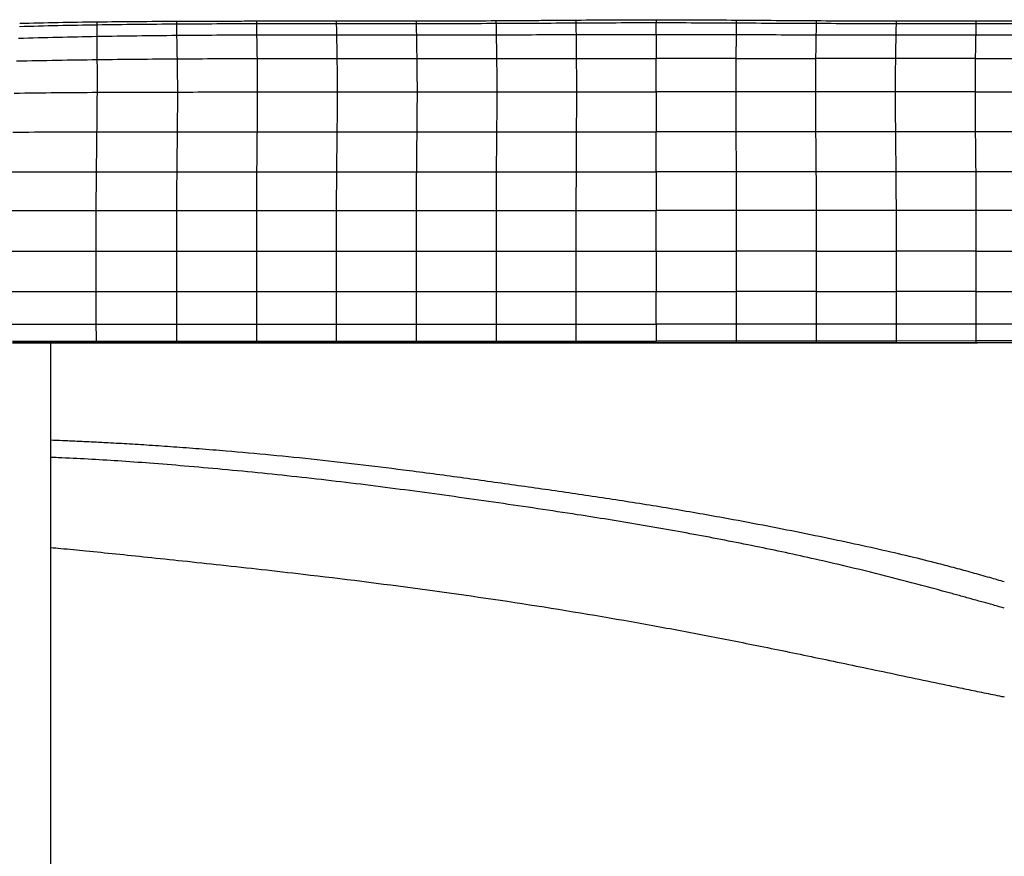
# Paper-space layout '_Right' of a CAD drawing. Header units: millimetres. Extents: x -152 to 619, y 0 to 682.
# Tile 5 of 10: x 24 to 330, y 263 to 523. Entities that reach past the tile are written whole.
import ezdxf

# ---------------------------------------------------------------- set-up
doc = ezdxf.new("R2010")
doc.units = ezdxf.units.MM

psp = doc.layouts.new('_Right')

# ---------------------------------------------------------------- linework, layer by layer
at = {"color": 7, "linetype": 'Continuous', "lineweight": 25}
for p, q in [((47.95, 522.21), (48.4, 522.22)), ((122.8, 518.18), (147.59, 518.19)), ((122.93, 510.83), (147.72, 510.83)), ((147.72, 510.83), (172.49, 510.83)), ((172.49, 510.83), (197.23, 510.84)), ((197.23, 510.84), (221.96, 510.84)), ((246.68, 510.84), (221.96, 510.84)), ((296.2, 510.84), (271.42, 510.84)), ((320.99, 510.84), (296.2, 510.84)), ((123.01, 500.45), (147.8, 500.45)), ((147.8, 500.45), (172.56, 500.45)), ((172.56, 500.45), (197.27, 500.45)), ((197.27, 500.45), (221.96, 500.45)), ((246.64, 500.45), (221.96, 500.45)), ((271.36, 500.45), (246.64, 500.45)), ((296.12, 500.45), (271.36, 500.45)), ((320.91, 500.45), (296.12, 500.45)), ((73.34, 488.11), (98.13, 488.11)), ((98.13, 488.11), (122.93, 488.11)), ((122.93, 488.11), (147.72, 488.11)), ((147.72, 488.11), (172.49, 488.11)), ((172.49, 488.11), (197.23, 488.11)), ((197.23, 488.11), (221.96, 488.11)), ((246.68, 488.12), (221.96, 488.11)), ((271.42, 488.12), (246.68, 488.12)), ((296.2, 488.12), (271.42, 488.12)), ((320.99, 488.12), (296.2, 488.12)), ((345.78, 488.12), (320.99, 488.12)), ((246.78, 463.68), (221.96, 463.68)), ((271.59, 463.68), (246.78, 463.68)), ((296.39, 463.68), (271.59, 463.68)), ((321.18, 463.68), (296.39, 463.68)), ((345.98, 463.68), (321.18, 463.68)), ((73.14, 451.06), (97.93, 451.06)), ((97.93, 451.06), (122.72, 451.06)), ((122.72, 451.06), (147.52, 451.06)), ((147.52, 451.06), (172.32, 451.06)), ((172.32, 451.06), (197.13, 451.06)), ((197.13, 451.06), (221.96, 451.06)), ((271.6, 451.06), (246.78, 451.06)), ((321.19, 451.06), (296.4, 451.06)), ((97.93, 438.49), (122.72, 438.49)), ((147.52, 438.49), (172.32, 438.49)), ((197.13, 438.49), (221.96, 438.49)), ((271.6, 438.49), (246.78, 438.49)), ((321.19, 438.49), (296.4, 438.49)), ((97.93, 428.42), (122.72, 428.42)), ((147.52, 428.42), (172.32, 428.42)), ((197.13, 428.42), (221.96, 428.42)), ((246.78, 428.42), (221.96, 428.42)), ((296.4, 428.42), (271.6, 428.42)), ((345.99, 428.43), (321.19, 428.43)), ((22.11, 423.15), (48.17, 423.15)), ((34, 5), (34, 422.64)), ((48.17, 422.69), (48.17, 422.67)), ((73.14, 423.15), (97.93, 423.15)), ((73.14, 422.69), (73.14, 422.67)), ((97.93, 423.15), (122.72, 423.15)), ((97.93, 422.69), (97.93, 422.67)), ((122.72, 423.15), (147.52, 423.15)), ((122.72, 422.69), (122.72, 422.67)), ((147.52, 423.15), (172.32, 423.15)), ((147.52, 422.69), (147.52, 422.67)), ((172.32, 423.15), (197.13, 423.15)), ((172.32, 422.69), (172.32, 422.67)), ((197.13, 423.15), (221.96, 423.15)), ((197.13, 422.69), (197.13, 422.67)), ((246.78, 423.15), (221.96, 423.15)), ((221.96, 422.69), (221.96, 422.67)), ((221.96, 422.64), (246.78, 422.64)), ((271.6, 423.15), (246.78, 423.15)), ((246.78, 422.69), (246.78, 422.67)), ((296.4, 423.15), (271.6, 423.15)), ((271.6, 422.69), (271.6, 422.67)), ((321.19, 423.16), (296.4, 423.15)), ((296.4, 422.69), (296.4, 422.67)), ((345.99, 423.16), (321.19, 423.16)), ((321.19, 422.69), (321.19, 422.67))]:
    psp.add_line(p, q, dxfattribs=at)
at = {"color": 7, "linetype": 'Continuous', "lineweight": 25, "flags": 128}
for points in [[(73.21, 475.69), (76.96, 475.68), (84.47, 475.68), (91.24, 475.68), (98, 475.69)], [(98, 475.69), (103.17, 475.68), (112.98, 475.68), (114.52, 475.68), (120.66, 475.68), (122.8, 475.69)], [(122.8, 475.69), (129.41, 475.68), (136.03, 475.68), (147.59, 475.69)], [(147.59, 475.69), (152.59, 475.68), (162.48, 475.68), (166.12, 475.68), (172.38, 475.69)], [(172.38, 475.69), (179, 475.68), (185.61, 475.68), (197.17, 475.69)], [(197.17, 475.69), (202.17, 475.68), (212.06, 475.68), (215.69, 475.68), (221.96, 475.69)], [(246.75, 475.69), (241.75, 475.69), (231.85, 475.69), (228.23, 475.69), (221.96, 475.69)], [(271.54, 475.69), (264.92, 475.69), (258.3, 475.69), (246.75, 475.69)], [(296.33, 475.69), (291.33, 475.69), (281.43, 475.69), (277.8, 475.69), (271.54, 475.69)], [(321.12, 475.69), (314.5, 475.69), (307.89, 475.69), (296.33, 475.69)], [(345.91, 475.69), (340.74, 475.69), (330.93, 475.69), (329.4, 475.69), (323.26, 475.69), (321.12, 475.69)], [(73.14, 428.42), (82.71, 428.42), (90.32, 428.42), (97.93, 428.42)], [(122.72, 428.42), (132.3, 428.42), (139.91, 428.42), (147.52, 428.42)], [(172.32, 428.42), (181.9, 428.42), (189.52, 428.42), (197.13, 428.42)], [(271.6, 428.42), (262.02, 428.42), (254.4, 428.42), (246.78, 428.42)], [(321.19, 428.43), (311.62, 428.43), (304.01, 428.43), (296.4, 428.43)], [(22.14, 422.69), (32.14, 422.69), (40.15, 422.69), (40.82, 422.69), (48.17, 422.69)], [(22.14, 422.64), (27.34, 422.64), (48.17, 422.64)], [(48.17, 422.69), (58.17, 422.69), (65.65, 422.69), (73.14, 422.69)], [(48.17, 422.64), (48.75, 422.64), (73.14, 422.64)], [(73.14, 422.69), (83.14, 422.69), (90.53, 422.69), (97.93, 422.69)], [(73.14, 422.64), (79.48, 422.64), (97.93, 422.64)], [(97.93, 422.69), (107.93, 422.69), (115.33, 422.69), (122.72, 422.69)], [(97.93, 422.64), (104.27, 422.64), (122.72, 422.64)], [(122.72, 422.69), (132.72, 422.69), (140.12, 422.69), (147.52, 422.69)], [(122.72, 422.64), (129.07, 422.64), (147.52, 422.64)], [(147.52, 422.69), (157.52, 422.69), (164.92, 422.69), (172.32, 422.69)], [(147.52, 422.64), (153.86, 422.64), (172.32, 422.64)], [(172.32, 422.69), (182.32, 422.69), (189.73, 422.69), (197.13, 422.69)], [(172.32, 422.64), (178.66, 422.64), (197.13, 422.64)], [(197.13, 422.69), (207.14, 422.69), (214.55, 422.69), (221.96, 422.69)], [(197.13, 422.64), (203.48, 422.64), (221.96, 422.64)], [(221.96, 422.69), (231.96, 422.69), (239.37, 422.69), (246.78, 422.69)], [(246.78, 422.69), (256.78, 422.69), (264.19, 422.69), (271.6, 422.69)], [(246.78, 422.64), (253.13, 422.64), (271.6, 422.64)], [(271.6, 422.69), (281.6, 422.69), (289, 422.69), (296.4, 422.69)], [(271.6, 422.64), (272.08, 422.64), (296.4, 422.64)], [(296.4, 422.69), (306.4, 422.69), (313.8, 422.69), (321.19, 422.69)], [(296.4, 422.64), (302.74, 422.64), (321.19, 422.64)], [(321.19, 422.69), (331.19, 422.69), (338.59, 422.69), (345.99, 422.69)], [(321.19, 422.64), (321.67, 422.64), (345.99, 422.65)]]:
    psp.add_lwpolyline(points, dxfattribs=at)
at = {"color": 7, "linetype": 'Continuous', "lineweight": 25}
for points, knots in [([(172.29, 522.58), (174.36, 522.59), (178.49, 522.62), (184.69, 522.66), (190.89, 522.71), (195.03, 522.74), (197.1, 522.76)], [0, 0, 0, 0, 0.249804, 0.49974, 0.749807, 1, 1, 1, 1]), ([(197.1, 522.76), (201.24, 522.79), (209.53, 522.85), (217.81, 522.86), (221.96, 522.87)], [0, 0, 0, 0, 0.4997835, 1, 1, 1, 1]), ([(221.96, 522.87), (221.96, 522.87), (221.96, 522.87), (221.96, 522.87), (221.96, 522.87), (221.96, 522.87), (221.96, 522.86), (221.96, 522.84), (221.96, 522.79), (221.96, 522.74), (221.96, 522.53), (221.96, 522.31), (221.96, 521.96)], [0, 0, 0, 0, 0.015625, 0.015625, 0.03125, 0.0625, 0.125, 0.25, 0.25, 0.5, 0.5, 1, 1, 1, 1]), ([(48.39, 521.31), (52.47, 521.38), (56.59, 521.43), (64.84, 521.52), (68.98, 521.55), (73.11, 521.58)], [0, 0, 0, 0, 0.5, 0.5, 1, 1, 1, 1]), ([(73.12, 522.41), (75.18, 522.42), (79.31, 522.43), (85.51, 522.45), (91.71, 522.46), (95.85, 522.47), (97.93, 522.47)], [0, 0, 0, 0, 0.249501, 0.499332, 0.749497, 1, 1, 1, 1]), ([(97.93, 522.47), (100.73, 522.47), (106.28, 522.48), (114.55, 522.48), (120.01, 522.48), (122.72, 522.48)], [0, 0, 0, 0, 0.3388, 0.672132, 1, 1, 1, 1]), ([(122.72, 522.48), (126.96, 522.48), (135.22, 522.48), (143.49, 522.49), (147.51, 522.49)], [0, 0, 0, 0, 0.512961, 1, 1, 1, 1]), ([(147.51, 522.49), (151.64, 522.5), (159.9, 522.51), (168.16, 522.56), (172.29, 522.58)], [0, 0, 0, 0, 0.5000392, 1, 1, 1, 1]), ([(197.11, 521.89), (201.25, 521.91), (205.39, 521.93), (213.67, 521.96), (217.81, 521.96), (221.96, 521.96)], [0, 0, 0, 0, 0.5, 0.5, 1, 1, 1, 1]), ([(48.45, 510.5), (48.44, 511.97), (48.43, 513.32), (48.41, 515.74), (48.4, 516.81), (48.4, 517.71)], [0, 0, 0, 0, 0.5, 0.5, 1, 1, 1, 1]), ([(197.23, 510.84), (197.22, 512.35), (197.21, 513.74), (197.18, 516.23), (197.17, 517.32), (197.16, 518.25)], [0, 0, 0, 0, 0.5, 0.5, 1, 1, 1, 1]), ([(221.96, 518.27), (221.96, 517.34), (221.96, 516.24), (221.96, 513.75), (221.96, 512.35), (221.96, 510.84)], [0, 0, 0, 0, 0.5, 0.5, 1, 1, 1, 1]), ([(246.75, 518.25), (246.74, 517.33), (246.73, 516.23), (246.71, 513.74), (246.69, 512.35), (246.68, 510.84)], [0, 0, 0, 0, 0.5, 0.5, 1, 1, 1, 1]), ([(48.46, 500.34), (48.47, 502.25), (48.47, 504.05), (48.47, 507.44), (48.46, 509.03), (48.45, 510.5)], [0, 0, 0, 0, 0.5, 0.5, 1, 1, 1, 1]), ([(73.41, 500.42), (73.41, 502.35), (73.4, 504.18), (73.36, 507.62), (73.34, 509.24), (73.31, 510.73)], [0, 0, 0, 0, 0.5, 0.5, 1, 1, 1, 1]), ([(98.21, 500.45), (98.21, 502.39), (98.2, 504.22), (98.17, 507.69), (98.15, 509.31), (98.13, 510.82)], [0, 0, 0, 0, 0.5, 0.5, 1, 1, 1, 1]), ([(123.01, 500.45), (123.01, 502.39), (123, 504.23), (122.97, 507.69), (122.95, 509.32), (122.93, 510.83)], [0, 0, 0, 0, 0.5, 0.5, 1, 1, 1, 1]), ([(147.8, 500.45), (147.8, 502.39), (147.79, 504.23), (147.76, 507.69), (147.74, 509.32), (147.72, 510.83)], [0, 0, 0, 0, 0.5, 0.5, 1, 1, 1, 1]), ([(172.56, 500.45), (172.56, 502.39), (172.55, 504.23), (172.53, 507.69), (172.51, 509.33), (172.49, 510.83)], [0, 0, 0, 0, 0.5, 0.5, 1, 1, 1, 1]), ([(197.27, 500.45), (197.27, 502.39), (197.27, 504.23), (197.25, 507.7), (197.24, 509.33), (197.23, 510.84)], [0, 0, 0, 0, 0.5, 0.5, 1, 1, 1, 1]), ([(221.96, 500.45), (221.96, 502.39), (221.96, 504.23), (221.96, 507.7), (221.96, 509.33), (221.96, 510.84)], [0, 0, 0, 0, 0.5, 0.5, 1, 1, 1, 1]), ([(246.68, 510.84), (246.67, 509.33), (246.66, 507.7), (246.65, 504.23), (246.64, 502.39), (246.64, 500.45)], [0, 0, 0, 0, 0.5, 0.5, 1, 1, 1, 1]), ([(271.42, 510.84), (271.41, 509.33), (271.39, 507.7), (271.37, 504.23), (271.36, 502.39), (271.36, 500.45)], [0, 0, 0, 0, 0.5, 0.5, 1, 1, 1, 1]), ([(296.2, 510.84), (296.17, 509.33), (296.16, 507.7), (296.13, 504.23), (296.12, 502.39), (296.12, 500.45)], [0, 0, 0, 0, 0.5, 0.5, 1, 1, 1, 1]), ([(320.99, 510.84), (320.96, 509.33), (320.94, 507.7), (320.92, 504.23), (320.91, 502.39), (320.91, 500.45)], [0, 0, 0, 0, 0.5, 0.5, 1, 1, 1, 1]), ([(48.35, 488.09), (48.38, 490.21), (48.4, 492.32), (48.44, 496.42), (48.46, 498.42), (48.46, 500.34)], [0, 0, 0, 0, 0.5, 0.5, 1, 1, 1, 1]), ([(73.34, 488.11), (73.36, 490.23), (73.38, 492.35), (73.41, 496.48), (73.42, 498.49), (73.41, 500.42)], [0, 0, 0, 0, 0.5, 0.5, 1, 1, 1, 1]), ([(98.13, 488.11), (98.16, 490.24), (98.18, 492.35), (98.2, 496.49), (98.21, 498.51), (98.21, 500.45)], [0, 0, 0, 0, 0.5, 0.5, 1, 1, 1, 1]), ([(122.93, 488.11), (122.95, 490.24), (122.97, 492.35), (123, 496.49), (123.01, 498.51), (123.01, 500.45)], [0, 0, 0, 0, 0.5, 0.5, 1, 1, 1, 1]), ([(147.72, 488.11), (147.74, 490.24), (147.76, 492.35), (147.79, 496.49), (147.8, 498.51), (147.8, 500.45)], [0, 0, 0, 0, 0.5, 0.5, 1, 1, 1, 1]), ([(172.49, 488.11), (172.51, 490.24), (172.53, 492.35), (172.55, 496.49), (172.56, 498.51), (172.56, 500.45)], [0, 0, 0, 0, 0.5, 0.5, 1, 1, 1, 1]), ([(197.23, 488.11), (197.24, 490.24), (197.25, 492.35), (197.27, 496.49), (197.27, 498.51), (197.27, 500.45)], [0, 0, 0, 0, 0.5, 0.5, 1, 1, 1, 1]), ([(221.96, 500.45), (221.96, 500.44), (221.96, 500.42), (221.96, 500.39), (221.96, 500.34), (221.96, 500.24), (221.96, 500.03), (221.96, 499.6), (221.96, 499.23), (221.96, 498.49), (221.96, 497.99), (221.96, 496.48), (221.96, 495.46), (221.96, 492.35), (221.96, 490.24), (221.96, 488.11)], [0, 0, 0, 0, 0.003906, 0.003906, 0.007812, 0.015625, 0.03125, 0.0625, 0.125, 0.125, 0.25, 0.25, 0.5, 0.5, 1, 1, 1, 1]), ([(246.64, 500.45), (246.64, 498.51), (246.65, 496.49), (246.66, 492.35), (246.67, 490.24), (246.68, 488.12)], [0, 0, 0, 0, 0.5, 0.5, 1, 1, 1, 1]), ([(271.36, 500.45), (271.36, 498.51), (271.37, 496.49), (271.39, 492.36), (271.41, 490.24), (271.42, 488.12)], [0, 0, 0, 0, 0.5, 0.5, 1, 1, 1, 1]), ([(296.12, 500.45), (296.12, 498.51), (296.13, 496.49), (296.16, 492.36), (296.18, 490.24), (296.2, 488.12)], [0, 0, 0, 0, 0.5, 0.5, 1, 1, 1, 1]), ([(320.91, 500.45), (320.91, 498.51), (320.92, 496.5), (320.94, 492.36), (320.96, 490.24), (320.99, 488.12)], [0, 0, 0, 0, 0.5, 0.5, 1, 1, 1, 1]), ([(48.2, 475.68), (48.22, 477.65), (48.25, 479.69), (48.3, 483.85), (48.32, 485.98), (48.35, 488.09)], [0, 0, 0, 0, 0.5, 0.5, 1, 1, 1, 1]), ([(73.21, 475.68), (73.23, 477.65), (73.25, 479.7), (73.3, 483.87), (73.32, 485.99), (73.34, 488.11)], [0, 0, 0, 0, 0.5, 0.5, 1, 1, 1, 1]), ([(98, 475.68), (98.02, 477.65), (98.04, 479.7), (98.09, 483.87), (98.11, 485.99), (98.13, 488.11)], [0, 0, 0, 0, 0.5, 0.5, 1, 1, 1, 1]), ([(122.8, 475.68), (122.81, 477.65), (122.84, 479.7), (122.88, 483.87), (122.91, 485.99), (122.93, 488.11)], [0, 0, 0, 0, 0.5, 0.5, 1, 1, 1, 1]), ([(147.59, 475.68), (147.61, 477.65), (147.63, 479.7), (147.67, 483.87), (147.7, 485.99), (147.72, 488.11)], [0, 0, 0, 0, 0.5, 0.5, 1, 1, 1, 1]), ([(172.38, 475.68), (172.39, 477.65), (172.41, 479.7), (172.45, 483.87), (172.47, 485.99), (172.49, 488.11)], [0, 0, 0, 0, 0.5, 0.5, 1, 1, 1, 1]), ([(197.17, 475.68), (197.18, 477.65), (197.19, 479.7), (197.21, 483.87), (197.22, 485.99), (197.23, 488.11)], [0, 0, 0, 0, 0.5, 0.5, 1, 1, 1, 1]), ([(221.96, 475.68), (221.96, 477.65), (221.96, 479.7), (221.96, 483.87), (221.96, 485.99), (221.96, 488.11)], [0, 0, 0, 0, 0.5, 0.5, 1, 1, 1, 1]), ([(246.68, 488.12), (246.69, 485.99), (246.7, 483.87), (246.73, 479.7), (246.74, 477.65), (246.75, 475.69)], [0, 0, 0, 0, 0.5, 0.5, 1, 1, 1, 1]), ([(271.42, 488.12), (271.44, 486), (271.46, 483.87), (271.5, 479.7), (271.52, 477.66), (271.54, 475.69)], [0, 0, 0, 0, 0.5, 0.5, 1, 1, 1, 1]), ([(296.2, 488.12), (296.22, 486), (296.24, 483.87), (296.29, 479.7), (296.31, 477.66), (296.33, 475.69)], [0, 0, 0, 0, 0.5, 0.5, 1, 1, 1, 1]), ([(320.99, 488.12), (321.01, 486), (321.03, 483.87), (321.08, 479.7), (321.1, 477.66), (321.12, 475.69)], [0, 0, 0, 0, 0.5, 0.5, 1, 1, 1, 1]), ([(21.9, 475.64), (26.29, 475.65), (30.67, 475.66), (35.05, 475.66), (36.15, 475.67), (37.24, 475.67), (38.34, 475.67), (39.44, 475.67), (40.53, 475.67), (41.63, 475.67), (43.82, 475.68), (46.01, 475.68), (48.2, 475.68)], [0, 0, 0, 0, 0.01314826, 0.01314826, 0.01314826, 0.01643533, 0.01643533, 0.01643533, 0.01972239, 0.01972239, 0.01972239, 0.02629653, 0.02629653, 0.02629653, 0.02629653]), ([(48.12, 463.68), (48.13, 465.73), (48.14, 467.75), (48.16, 471.74), (48.18, 473.71), (48.2, 475.68)], [0, 0, 0, 0, 0.5, 0.5, 1, 1, 1, 1]), ([(48.2, 475.68), (50.41, 475.68), (52.61, 475.68), (54.82, 475.68), (55.92, 475.68), (57.03, 475.68), (58.13, 475.68), (59.23, 475.68), (60.33, 475.68), (61.44, 475.68), (62.54, 475.68), (63.64, 475.68), (64.75, 475.68), (65.85, 475.68), (66.95, 475.68), (68.05, 475.68), (69.77, 475.68), (71.49, 475.68), (73.21, 475.69)], [0, 0, 0, 0, 0.00661775, 0.00661775, 0.00661775, 0.00992663, 0.00992663, 0.00992663, 0.0132355, 0.0132355, 0.0132355, 0.01654438, 0.01654438, 0.01654438, 0.01985325, 0.01985325, 0.01985325, 0.02500794, 0.02500794, 0.02500794, 0.02500794]), ([(73.15, 463.68), (73.15, 465.73), (73.16, 467.75), (73.18, 471.74), (73.19, 473.72), (73.21, 475.69)], [0, 0, 0, 0, 0.5, 0.5, 1, 1, 1, 1]), ([(97.94, 463.68), (97.94, 465.73), (97.95, 467.75), (97.97, 471.74), (97.98, 473.72), (98, 475.69)], [0, 0, 0, 0, 0.5, 0.5, 1, 1, 1, 1]), ([(122.73, 463.68), (122.74, 465.73), (122.74, 467.75), (122.76, 471.74), (122.78, 473.72), (122.8, 475.69)], [0, 0, 0, 0, 0.5, 0.5, 1, 1, 1, 1]), ([(147.53, 463.68), (147.53, 465.73), (147.54, 467.75), (147.56, 471.74), (147.57, 473.72), (147.59, 475.69)], [0, 0, 0, 0, 0.5, 0.5, 1, 1, 1, 1]), ([(172.33, 463.68), (172.33, 465.73), (172.34, 467.75), (172.35, 471.74), (172.36, 473.72), (172.38, 475.69)], [0, 0, 0, 0, 0.5, 0.5, 1, 1, 1, 1]), ([(197.14, 463.68), (197.14, 465.73), (197.14, 467.75), (197.15, 471.74), (197.16, 473.72), (197.17, 475.69)], [0, 0, 0, 0, 0.5, 0.5, 1, 1, 1, 1]), ([(221.96, 475.68), (221.96, 473.72), (221.96, 471.74), (221.96, 467.75), (221.96, 465.73), (221.96, 463.68)], [0, 0, 0, 0, 0.5, 0.5, 1, 1, 1, 1]), ([(246.75, 475.69), (246.75, 473.72), (246.76, 471.75), (246.77, 467.75), (246.77, 465.73), (246.78, 463.68)], [0, 0, 0, 0, 0.5, 0.5, 1, 1, 1, 1]), ([(271.54, 475.69), (271.55, 473.72), (271.56, 471.75), (271.58, 467.75), (271.58, 465.73), (271.59, 463.68)], [0, 0, 0, 0, 0.5, 0.5, 1, 1, 1, 1]), ([(296.33, 475.69), (296.34, 473.72), (296.36, 471.75), (296.38, 467.75), (296.38, 465.73), (296.39, 463.68)], [0, 0, 0, 0, 0.5, 0.5, 1, 1, 1, 1]), ([(321.12, 475.69), (321.14, 473.72), (321.15, 471.75), (321.17, 467.76), (321.18, 465.74), (321.18, 463.68)], [0, 0, 0, 0, 0.5, 0.5, 1, 1, 1, 1]), ([(21.7, 463.67), (26.3, 463.68), (30.78, 463.68), (39.57, 463.68), (43.87, 463.68), (48.12, 463.68)], [0, 0, 0, 0, 0.5, 0.5, 1, 1, 1, 1]), ([(48.1, 451.06), (48.1, 453.2), (48.11, 455.33), (48.11, 459.54), (48.12, 461.63), (48.12, 463.68)], [0, 0, 0, 0, 0.5, 0.5, 1, 1, 1, 1]), ([(48.12, 463.68), (52.37, 463.68), (56.56, 463.68), (64.88, 463.68), (69.02, 463.68), (73.15, 463.68)], [0, 0, 0, 0, 0.5, 0.5, 1, 1, 1, 1]), ([(73.14, 451.06), (73.14, 453.2), (73.14, 455.33), (73.14, 459.54), (73.14, 461.63), (73.15, 463.68)], [0, 0, 0, 0, 0.5, 0.5, 1, 1, 1, 1]), ([(97.93, 451.06), (97.93, 453.2), (97.93, 455.33), (97.93, 459.54), (97.94, 461.63), (97.94, 463.68)], [0, 0, 0, 0, 0.5, 0.5, 1, 1, 1, 1]), ([(122.72, 451.06), (122.72, 453.2), (122.72, 455.33), (122.73, 459.54), (122.73, 461.63), (122.73, 463.68)], [0, 0, 0, 0, 0.5, 0.5, 1, 1, 1, 1]), ([(147.52, 451.06), (147.52, 453.2), (147.52, 455.33), (147.52, 459.54), (147.52, 461.63), (147.53, 463.68)], [0, 0, 0, 0, 0.5, 0.5, 1, 1, 1, 1]), ([(172.32, 451.06), (172.32, 453.2), (172.32, 455.33), (172.32, 459.54), (172.32, 461.63), (172.33, 463.68)], [0, 0, 0, 0, 0.5, 0.5, 1, 1, 1, 1]), ([(197.13, 451.06), (197.13, 453.2), (197.13, 455.33), (197.14, 459.54), (197.14, 461.63), (197.14, 463.68)], [0, 0, 0, 0, 0.5, 0.5, 1, 1, 1, 1]), ([(221.96, 451.06), (221.96, 453.2), (221.96, 455.33), (221.96, 459.54), (221.96, 461.63), (221.96, 463.68)], [0, 0, 0, 0, 0.5, 0.5, 1, 1, 1, 1]), ([(246.78, 463.68), (246.78, 461.63), (246.78, 459.54), (246.78, 455.33), (246.78, 453.2), (246.78, 451.06)], [0, 0, 0, 0, 0.5, 0.5, 1, 1, 1, 1]), ([(271.59, 463.68), (271.59, 461.63), (271.59, 459.54), (271.6, 455.33), (271.6, 453.2), (271.6, 451.06)], [0, 0, 0, 0, 0.5, 0.5, 1, 1, 1, 1]), ([(296.39, 463.68), (296.39, 461.63), (296.4, 459.55), (296.4, 455.33), (296.4, 453.2), (296.4, 451.06)], [0, 0, 0, 0, 0.5, 0.5, 1, 1, 1, 1]), ([(321.18, 463.68), (321.19, 461.63), (321.19, 459.55), (321.19, 455.33), (321.19, 453.2), (321.19, 451.06)], [0, 0, 0, 0, 0.5, 0.5, 1, 1, 1, 1]), ([(48.11, 438.49), (48.11, 440.46), (48.11, 442.54), (48.1, 446.77), (48.1, 448.92), (48.1, 451.06)], [0, 0, 0, 0, 0.5, 0.5, 1, 1, 1, 1]), ([(73.14, 438.49), (73.14, 440.46), (73.14, 442.54), (73.14, 446.77), (73.14, 448.92), (73.14, 451.06)], [0, 0, 0, 0, 0.5, 0.5, 1, 1, 1, 1]), ([(97.93, 438.49), (97.93, 440.46), (97.93, 442.54), (97.93, 446.77), (97.93, 448.92), (97.93, 451.06)], [0, 0, 0, 0, 0.5, 0.5, 1, 1, 1, 1]), ([(122.72, 438.49), (122.72, 440.46), (122.72, 442.54), (122.72, 446.77), (122.72, 448.92), (122.72, 451.06)], [0, 0, 0, 0, 0.5, 0.5, 1, 1, 1, 1]), ([(147.52, 438.49), (147.52, 440.46), (147.52, 442.54), (147.52, 446.77), (147.52, 448.92), (147.52, 451.06)], [0, 0, 0, 0, 0.5, 0.5, 1, 1, 1, 1]), ([(172.32, 438.49), (172.32, 440.46), (172.32, 442.54), (172.32, 446.77), (172.32, 448.92), (172.32, 451.06)], [0, 0, 0, 0, 0.5, 0.5, 1, 1, 1, 1]), ([(197.13, 438.49), (197.13, 440.46), (197.13, 442.54), (197.13, 446.77), (197.13, 448.92), (197.13, 451.06)], [0, 0, 0, 0, 0.5, 0.5, 1, 1, 1, 1]), ([(221.96, 451.06), (221.96, 448.92), (221.96, 446.77), (221.96, 442.54), (221.96, 440.46), (221.96, 438.49)], [0, 0, 0, 0, 0.5, 0.5, 1, 1, 1, 1]), ([(246.78, 451.06), (246.78, 448.92), (246.78, 446.77), (246.78, 442.54), (246.78, 440.46), (246.78, 438.49)], [0, 0, 0, 0, 0.5, 0.5, 1, 1, 1, 1]), ([(271.6, 451.06), (271.6, 448.92), (271.6, 446.77), (271.6, 442.54), (271.6, 440.46), (271.6, 438.49)], [0, 0, 0, 0, 0.5, 0.5, 1, 1, 1, 1]), ([(296.4, 451.06), (296.4, 448.92), (296.4, 446.77), (296.4, 442.54), (296.4, 440.46), (296.4, 438.49)], [0, 0, 0, 0, 0.5, 0.5, 1, 1, 1, 1]), ([(321.19, 451.06), (321.19, 448.93), (321.19, 446.77), (321.19, 442.54), (321.19, 440.46), (321.19, 438.49)], [0, 0, 0, 0, 0.5, 0.5, 1, 1, 1, 1]), ([(48.14, 428.42), (48.13, 429.72), (48.13, 431.25), (48.12, 434.65), (48.12, 436.52), (48.11, 438.49)], [0, 0, 0, 0, 0.5, 0.5, 1, 1, 1, 1]), ([(73.14, 428.42), (73.14, 429.72), (73.14, 431.25), (73.14, 434.64), (73.14, 436.51), (73.14, 438.49)], [0, 0, 0, 0, 0.5, 0.5, 1, 1, 1, 1]), ([(97.93, 428.42), (97.93, 429.72), (97.93, 431.25), (97.93, 434.64), (97.93, 436.51), (97.93, 438.49)], [0, 0, 0, 0, 0.5, 0.5, 1, 1, 1, 1]), ([(122.72, 428.42), (122.73, 429.72), (122.72, 431.25), (122.72, 434.64), (122.72, 436.51), (122.72, 438.49)], [0, 0, 0, 0, 0.5, 0.5, 1, 1, 1, 1]), ([(147.52, 428.42), (147.52, 429.72), (147.52, 431.25), (147.52, 434.64), (147.52, 436.51), (147.52, 438.49)], [0, 0, 0, 0, 0.5, 0.5, 1, 1, 1, 1]), ([(172.32, 428.42), (172.32, 429.72), (172.32, 431.25), (172.32, 434.64), (172.32, 436.51), (172.32, 438.49)], [0, 0, 0, 0, 0.5, 0.5, 1, 1, 1, 1]), ([(197.13, 428.42), (197.13, 429.72), (197.13, 431.25), (197.13, 434.64), (197.13, 436.51), (197.13, 438.49)], [0, 0, 0, 0, 0.5, 0.5, 1, 1, 1, 1]), ([(221.96, 428.42), (221.96, 429.72), (221.96, 431.25), (221.96, 433.79), (221.96, 434.69), (221.96, 436.08), (221.96, 436.55), (221.96, 437.27), (221.96, 437.63), (221.96, 438.06), (221.96, 438.27), (221.96, 438.38), (221.96, 438.43), (221.96, 438.46), (221.96, 438.47), (221.96, 438.48), (221.96, 438.49)], [0, 0, 0, 0, 0.5, 0.5, 0.75, 0.75, 0.875, 0.875, 0.9375, 0.96875, 0.984375, 0.992188, 0.996094, 0.998047, 0.998047, 1, 1, 1, 1]), ([(246.78, 438.49), (246.78, 438.48), (246.78, 438.47), (246.78, 438.46), (246.78, 438.43), (246.78, 438.38), (246.78, 438.27), (246.78, 438.06), (246.78, 437.63), (246.78, 436.78), (246.78, 436.08), (246.78, 434.69), (246.78, 433.8), (246.78, 431.25), (246.78, 429.72), (246.78, 428.42)], [0, 0, 0, 0, 0.001953, 0.001953, 0.003906, 0.007813, 0.015625, 0.03125, 0.0625, 0.125, 0.25, 0.25, 0.5, 0.5, 1, 1, 1, 1]), ([(271.6, 438.49), (271.6, 436.52), (271.6, 434.65), (271.6, 431.25), (271.6, 429.72), (271.6, 428.42)], [0, 0, 0, 0, 0.5, 0.5, 1, 1, 1, 1]), ([(296.4, 438.49), (296.4, 436.52), (296.4, 434.65), (296.4, 431.25), (296.4, 429.72), (296.4, 428.43)], [0, 0, 0, 0, 0.5, 0.5, 1, 1, 1, 1]), ([(321.19, 438.49), (321.19, 436.52), (321.19, 434.65), (321.19, 431.25), (321.19, 429.72), (321.19, 428.43)], [0, 0, 0, 0, 0.5, 0.5, 1, 1, 1, 1]), ([(21.89, 428.43), (25.08, 428.43), (28.27, 428.43), (31.46, 428.42), (34.24, 428.42), (37.02, 428.42), (39.8, 428.42), (42.58, 428.42), (45.36, 428.42), (48.14, 428.42)], [0, 0, 0, 0, 0.00957444, 0.00957444, 0.00957444, 0.01791283, 0.01791283, 0.01791283, 0.02625121, 0.02625121, 0.02625121, 0.02625121]), ([(48.14, 428.42), (51.33, 428.42), (54.52, 428.42), (57.71, 428.42), (60.28, 428.42), (62.85, 428.42), (65.42, 428.42), (68, 428.42), (70.57, 428.42), (73.14, 428.42)], [0, 0, 0, 0, 0.00957252, 0.00957252, 0.00957252, 0.01728672, 0.01728672, 0.01728672, 0.02500092, 0.02500092, 0.02500092, 0.02500092]), ([(48.17, 423.15), (48.16, 423.7), (48.16, 424.38), (48.15, 426.09), (48.14, 427.13), (48.14, 428.42)], [0, 0, 0, 0, 0.5, 0.5, 1, 1, 1, 1]), ([(73.14, 423.15), (73.14, 423.7), (73.14, 424.38), (73.14, 426.09), (73.14, 427.13), (73.14, 428.42)], [0, 0, 0, 0, 0.5, 0.5, 1, 1, 1, 1]), ([(97.93, 423.15), (97.93, 423.7), (97.93, 424.38), (97.93, 426.09), (97.93, 427.13), (97.93, 428.42)], [0, 0, 0, 0, 0.5, 0.5, 1, 1, 1, 1]), ([(122.72, 423.15), (122.72, 423.7), (122.72, 424.38), (122.72, 426.09), (122.72, 427.13), (122.72, 428.42)], [0, 0, 0, 0, 0.5, 0.5, 1, 1, 1, 1]), ([(147.52, 423.15), (147.52, 423.7), (147.52, 424.38), (147.52, 426.09), (147.52, 427.13), (147.52, 428.42)], [0, 0, 0, 0, 0.5, 0.5, 1, 1, 1, 1]), ([(172.32, 423.15), (172.32, 423.7), (172.32, 424.38), (172.32, 426.09), (172.32, 427.13), (172.32, 428.42)], [0, 0, 0, 0, 0.5, 0.5, 1, 1, 1, 1]), ([(197.13, 423.15), (197.13, 423.7), (197.13, 424.38), (197.13, 426.09), (197.13, 427.13), (197.13, 428.42)], [0, 0, 0, 0, 0.5, 0.5, 1, 1, 1, 1]), ([(221.96, 428.42), (221.96, 428.42), (221.96, 428.41), (221.96, 428.4), (221.96, 428.39), (221.96, 428.35), (221.96, 428.28), (221.96, 428.14), (221.96, 427.87), (221.96, 427.64), (221.96, 427.2), (221.96, 426.93), (221.96, 426.13), (221.96, 425.66), (221.96, 424.38), (221.96, 423.7), (221.96, 423.15)], [0, 0, 0, 0, 0.001953, 0.001953, 0.003906, 0.007813, 0.015625, 0.03125, 0.0625, 0.125, 0.125, 0.25, 0.25, 0.5, 0.5, 1, 1, 1, 1]), ([(246.78, 428.42), (246.78, 427.13), (246.78, 426.09), (246.78, 424.38), (246.78, 423.7), (246.78, 423.15)], [0, 0, 0, 0, 0.5, 0.5, 1, 1, 1, 1]), ([(271.6, 428.42), (271.6, 427.13), (271.6, 426.09), (271.6, 424.38), (271.6, 423.7), (271.6, 423.15)], [0, 0, 0, 0, 0.5, 0.5, 1, 1, 1, 1]), ([(296.4, 428.42), (296.4, 427.13), (296.4, 426.09), (296.4, 424.38), (296.4, 423.7), (296.4, 423.15)], [0, 0, 0, 0, 0.5, 0.5, 1, 1, 1, 1]), ([(321.19, 428.43), (321.19, 427.13), (321.19, 426.09), (321.19, 424.38), (321.19, 423.7), (321.19, 423.16)], [0, 0, 0, 0, 0.5, 0.5, 1, 1, 1, 1]), ([(48.17, 423.15), (52.39, 423.15), (56.56, 423.15), (64.87, 423.15), (69.01, 423.15), (73.14, 423.15)], [0, 0, 0, 0, 0.5, 0.5, 1, 1, 1, 1]), ([(330, 348.4), (329.34, 348.59), (328.13, 348.95), (325.39, 349.75), (322.77, 350.49), (320.1, 351.24), (317.46, 351.96), (314.86, 352.67), (312.27, 353.35), (307.58, 354.57), (300.65, 356.29), (291.07, 358.5), (280.79, 360.75), (269.73, 363.06), (258, 365.41), (244.44, 367.98), (229.25, 370.68), (212.55, 373.38), (195.82, 375.89), (179.02, 378.28), (162.13, 380.64), (146.07, 382.79), (130.85, 384.7), (116.5, 386.33), (102.37, 387.76), (90.27, 388.84), (80.23, 389.66), (72.31, 390.25), (64.85, 390.77), (57.86, 391.2), (51.78, 391.54), (46.54, 391.81), (42.02, 392.02), (37.78, 392.2), (35.2, 392.3), (34, 392.35)], [0, 0, 0, 0, 0.011779, 0.021329, 0.031797, 0.042046, 0.052102, 0.061991, 0.07174, 0.081376, 0.114614, 0.148064, 0.183051, 0.220184, 0.25898, 0.298832, 0.352497, 0.405849, 0.459101, 0.512673, 0.566978, 0.622277, 0.669682, 0.718165, 0.767614, 0.816535, 0.846093, 0.874084, 0.899977, 0.923462, 0.944862, 0.959204, 0.973285, 0.987632, 1, 1, 1, 1]), ([(330, 340.25), (329.47, 340.4), (328.3, 340.73), (326.13, 341.34), (323.24, 342.14), (319.77, 343.11), (316.09, 344.13), (309.39, 345.96), (299.65, 348.57), (286.72, 351.86), (271.9, 355.37), (254.98, 359.03), (236.01, 362.76), (216.77, 366.18), (195.74, 369.57), (173, 372.93), (148.55, 376.36), (124.13, 379.49), (103.7, 381.73), (87.51, 383.3), (75.84, 384.34), (65.03, 385.21), (55.04, 385.93), (45.57, 386.5), (38.62, 386.86), (34.77, 387.01), (34, 387.04)], [0, 0, 0, 0, 0.005532, 0.012108, 0.022564, 0.035425, 0.048125, 0.060691, 0.104872, 0.148894, 0.193979, 0.256958, 0.321814, 0.38715, 0.452199, 0.534629, 0.616786, 0.698834, 0.780605, 0.822078, 0.861396, 0.897615, 0.930466, 0.961443, 0.992327, 1, 1, 1, 1]), ([(34, 359.08), (35.03, 358.99), (38.68, 358.65), (45.4, 358), (54.37, 357.09), (64.37, 356.05), (75.25, 354.91), (87.07, 353.65), (99.55, 352.27), (120.16, 349.92), (148.68, 346.37), (184.87, 341.12), (214.62, 336.09), (238.08, 331.68), (255.58, 328.21), (273.71, 324.47), (292.68, 320.48), (307.42, 317.38), (317.62, 315.26), (322.1, 314.33), (325.71, 313.59), (328.06, 313.1), (329.49, 312.81), (330, 312.71)], [0, 0, 0, 0, 0.010386, 0.036589, 0.067618, 0.100547, 0.137173, 0.177143, 0.219381, 0.262807, 0.384726, 0.506818, 0.628676, 0.68649, 0.745667, 0.807182, 0.871712, 0.939615, 0.957958, 0.975987, 0.985382, 0.994827, 1, 1, 1, 1])]:
    psp.add_open_spline(points, degree=3, knots=knots, dxfattribs=at)
for points in [[(197.11, 521.89), (197.1, 522.55), (197.1, 522.76), (197.1, 522.76)], [(221.96, 522.87), (230.25, 522.87), (238.54, 522.82), (246.82, 522.76)], [(246.82, 522.76), (246.82, 522.76), (246.81, 522.55), (246.8, 521.89)], [(246.82, 522.76), (255.09, 522.7), (263.36, 522.63), (271.62, 522.58)], [(24.31, 520.79), (32.16, 521.02), (40.22, 521.19), (48.39, 521.31)], [(24.36, 521.75), (32.18, 521.97), (40.24, 522.12), (48.4, 522.22)], [(48.39, 521.31), (48.39, 521.99), (48.4, 522.22), (48.4, 522.22)], [(48.4, 517.71), (48.39, 519.51), (48.39, 520.64), (48.39, 521.31)], [(48.4, 522.22), (56.57, 522.32), (64.84, 522.37), (73.12, 522.41)], [(73.11, 521.58), (73.11, 522.22), (73.12, 522.41), (73.12, 522.41)], [(73.11, 521.58), (81.39, 521.63), (89.66, 521.66), (97.93, 521.67)], [(73.17, 518.04), (73.13, 519.85), (73.12, 520.94), (73.11, 521.58)], [(97.93, 521.67), (97.92, 522.3), (97.93, 522.47), (97.93, 522.47)], [(97.93, 521.67), (106.2, 521.69), (114.47, 521.69), (122.73, 521.69)], [(97.99, 518.16), (97.96, 519.97), (97.94, 521.05), (97.93, 521.67)], [(122.73, 521.69), (122.72, 522.31), (122.72, 522.48), (122.72, 522.48)], [(122.73, 521.69), (131, 521.69), (139.26, 521.69), (147.52, 521.7)], [(122.8, 518.18), (122.76, 519.99), (122.74, 521.07), (122.73, 521.69)], [(147.52, 521.7), (147.51, 522.32), (147.51, 522.49), (147.51, 522.49)], [(147.52, 521.7), (155.78, 521.71), (164.05, 521.72), (172.31, 521.76)], [(147.59, 518.19), (147.55, 520), (147.53, 521.07), (147.52, 521.7)], [(172.31, 521.76), (172.29, 522.39), (172.29, 522.58), (172.29, 522.58)], [(172.31, 521.76), (180.57, 521.79), (188.84, 521.84), (197.11, 521.89)], [(172.37, 518.2), (172.34, 520.03), (172.32, 521.12), (172.31, 521.76)], [(197.16, 518.25), (197.14, 520.09), (197.12, 521.22), (197.11, 521.89)], [(221.96, 518.27), (221.96, 520.13), (221.96, 521.28), (221.96, 521.96)], [(221.96, 521.96), (230.24, 521.96), (238.53, 521.93), (246.8, 521.89)], [(246.8, 521.89), (246.79, 521.22), (246.78, 520.09), (246.75, 518.25)], [(246.8, 521.89), (255.08, 521.84), (263.35, 521.79), (271.61, 521.76)], [(271.61, 521.76), (271.6, 521.12), (271.58, 520.03), (271.54, 518.21)], [(271.62, 522.58), (271.62, 522.58), (271.62, 522.4), (271.61, 521.76)], [(271.61, 521.76), (279.87, 521.73), (288.13, 521.71), (296.39, 521.7)], [(271.62, 522.58), (279.88, 522.53), (288.14, 522.51), (296.4, 522.5)], [(296.39, 521.7), (296.38, 521.08), (296.36, 520), (296.33, 518.19)], [(296.4, 522.5), (296.4, 522.5), (296.4, 522.32), (296.39, 521.7)], [(296.39, 521.7), (304.65, 521.69), (312.92, 521.69), (321.18, 521.69)], [(296.4, 522.5), (304.66, 522.48), (312.93, 522.48), (321.19, 522.49)], [(321.18, 521.69), (321.17, 521.07), (321.15, 520), (321.12, 518.19)], [(321.19, 522.49), (321.19, 522.49), (321.19, 522.31), (321.18, 521.69)], [(321.18, 521.69), (329.45, 521.69), (337.71, 521.69), (345.98, 521.68)], [(321.19, 522.49), (329.45, 522.49), (337.72, 522.49), (345.99, 522.48)], [(24.03, 517.14), (32.04, 517.37), (40.19, 517.56), (48.4, 517.71)], [(48.4, 517.71), (56.61, 517.86), (64.89, 517.97), (73.17, 518.04)], [(73.17, 518.04), (81.45, 518.11), (89.72, 518.15), (97.99, 518.16)], [(73.31, 510.73), (73.26, 513.72), (73.2, 516.23), (73.17, 518.04)], [(97.99, 518.16), (106.26, 518.18), (114.53, 518.18), (122.8, 518.18)], [(98.13, 510.82), (98.08, 513.83), (98.03, 516.35), (97.99, 518.16)], [(122.93, 510.83), (122.88, 513.85), (122.83, 516.37), (122.8, 518.18)], [(147.59, 518.19), (155.85, 518.19), (164.11, 518.19), (172.37, 518.2)], [(147.72, 510.83), (147.67, 513.85), (147.62, 516.37), (147.59, 518.19)], [(172.37, 518.2), (180.63, 518.22), (188.9, 518.23), (197.16, 518.25)], [(172.49, 510.83), (172.45, 513.85), (172.41, 516.38), (172.37, 518.2)], [(197.16, 518.25), (205.42, 518.26), (213.69, 518.27), (221.96, 518.27)], [(221.96, 518.27), (230.22, 518.27), (238.49, 518.26), (246.75, 518.25)], [(246.75, 518.25), (255.02, 518.23), (263.28, 518.22), (271.54, 518.21)], [(271.54, 518.21), (271.51, 516.38), (271.46, 513.85), (271.42, 510.84)], [(271.54, 518.21), (279.8, 518.2), (288.06, 518.19), (296.33, 518.19)], [(296.33, 518.19), (296.29, 516.38), (296.24, 513.85), (296.2, 510.84)], [(296.33, 518.19), (304.59, 518.19), (312.85, 518.19), (321.12, 518.19)], [(321.12, 518.19), (321.08, 516.38), (321.03, 513.85), (320.99, 510.84)], [(321.12, 518.19), (329.38, 518.19), (337.65, 518.19), (345.92, 518.17)], [(23.39, 510.06), (31.8, 510.25), (40.14, 510.39), (48.45, 510.5)], [(48.45, 510.5), (56.76, 510.61), (65.04, 510.68), (73.31, 510.73)], [(73.31, 510.73), (81.59, 510.78), (89.86, 510.81), (98.13, 510.82)], [(98.13, 510.82), (106.4, 510.83), (114.66, 510.83), (122.93, 510.83)], [(246.68, 510.84), (254.93, 510.84), (263.17, 510.84), (271.42, 510.84)], [(320.99, 510.84), (325.12, 510.84), (333.38, 510.84), (341.65, 510.83), (345.79, 510.82)], [(22.67, 500.09), (31.5, 500.21), (40.05, 500.29), (48.46, 500.34)], [(48.46, 500.34), (56.88, 500.39), (65.15, 500.41), (73.41, 500.42)], [(73.41, 500.42), (81.68, 500.44), (89.95, 500.44), (98.21, 500.45)], [(98.21, 500.45), (106.48, 500.45), (114.74, 500.45), (123.01, 500.45)], [(320.91, 500.45), (329.17, 500.45), (337.44, 500.46), (345.7, 500.45)], [(22.19, 487.98), (31.23, 488.04), (39.89, 488.08), (48.35, 488.09)], [(48.35, 488.09), (56.81, 488.11), (65.08, 488.11), (73.34, 488.11)], [(73.15, 463.68), (77.28, 463.68), (85.54, 463.68), (93.81, 463.68), (97.94, 463.68)], [(97.94, 463.68), (102.07, 463.68), (110.34, 463.68), (118.6, 463.68), (122.73, 463.68)], [(122.73, 463.68), (126.87, 463.68), (135.13, 463.68), (143.39, 463.68), (147.53, 463.68)], [(147.53, 463.68), (151.66, 463.68), (159.93, 463.68), (168.19, 463.68), (172.33, 463.68)], [(172.33, 463.68), (176.46, 463.68), (184.73, 463.68), (193, 463.68), (197.14, 463.68)], [(197.14, 463.68), (201.28, 463.68), (209.55, 463.68), (217.82, 463.68), (221.96, 463.68)], [(21.62, 451.07), (30.85, 451.07), (39.6, 451.06), (48.1, 451.06)], [(48.1, 451.06), (56.61, 451.06), (64.87, 451.06), (73.14, 451.06)], [(221.96, 451.06), (230.23, 451.06), (238.51, 451.06), (246.78, 451.06)], [(271.6, 451.06), (279.87, 451.06), (288.13, 451.06), (296.4, 451.06)], [(321.19, 451.06), (329.46, 451.06), (337.72, 451.06), (345.99, 451.06)], [(21.7, 438.5), (30.89, 438.49), (39.62, 438.49), (48.11, 438.49)], [(48.11, 438.49), (56.61, 438.49), (64.87, 438.49), (73.14, 438.49)], [(73.14, 438.49), (81.4, 438.49), (89.67, 438.49), (97.93, 438.49)], [(122.72, 438.49), (130.99, 438.49), (139.25, 438.49), (147.52, 438.49)], [(172.32, 438.49), (180.59, 438.49), (188.86, 438.49), (197.13, 438.49)], [(221.96, 438.49), (230.23, 438.49), (238.51, 438.49), (246.78, 438.49)], [(271.6, 438.49), (279.87, 438.49), (288.13, 438.49), (296.4, 438.49)], [(321.19, 438.49), (329.46, 438.49), (337.72, 438.49), (345.99, 438.49)], [(48.17, 422.69), (48.17, 422.83), (48.17, 422.98), (48.17, 423.15)], [(73.14, 422.69), (73.14, 422.83), (73.14, 422.98), (73.14, 423.15)], [(97.93, 422.69), (97.93, 422.83), (97.93, 422.98), (97.93, 423.15)], [(122.72, 422.69), (122.72, 422.83), (122.72, 422.98), (122.72, 423.15)], [(147.52, 422.69), (147.52, 422.83), (147.52, 422.98), (147.52, 423.15)], [(172.32, 422.69), (172.32, 422.83), (172.32, 422.98), (172.32, 423.15)], [(197.13, 422.69), (197.13, 422.83), (197.13, 422.98), (197.13, 423.15)], [(221.96, 422.69), (221.96, 422.83), (221.96, 422.98), (221.96, 423.15)], [(246.78, 423.15), (246.78, 422.99), (246.78, 422.83), (246.78, 422.69)], [(271.6, 423.15), (271.6, 422.99), (271.6, 422.83), (271.6, 422.69)], [(296.4, 423.15), (296.4, 422.99), (296.4, 422.83), (296.4, 422.69)], [(321.19, 423.16), (321.19, 422.99), (321.19, 422.83), (321.19, 422.69)]]:
    psp.add_open_spline(points, degree=3, dxfattribs=at)

doc.saveas('drawing.dxf')
